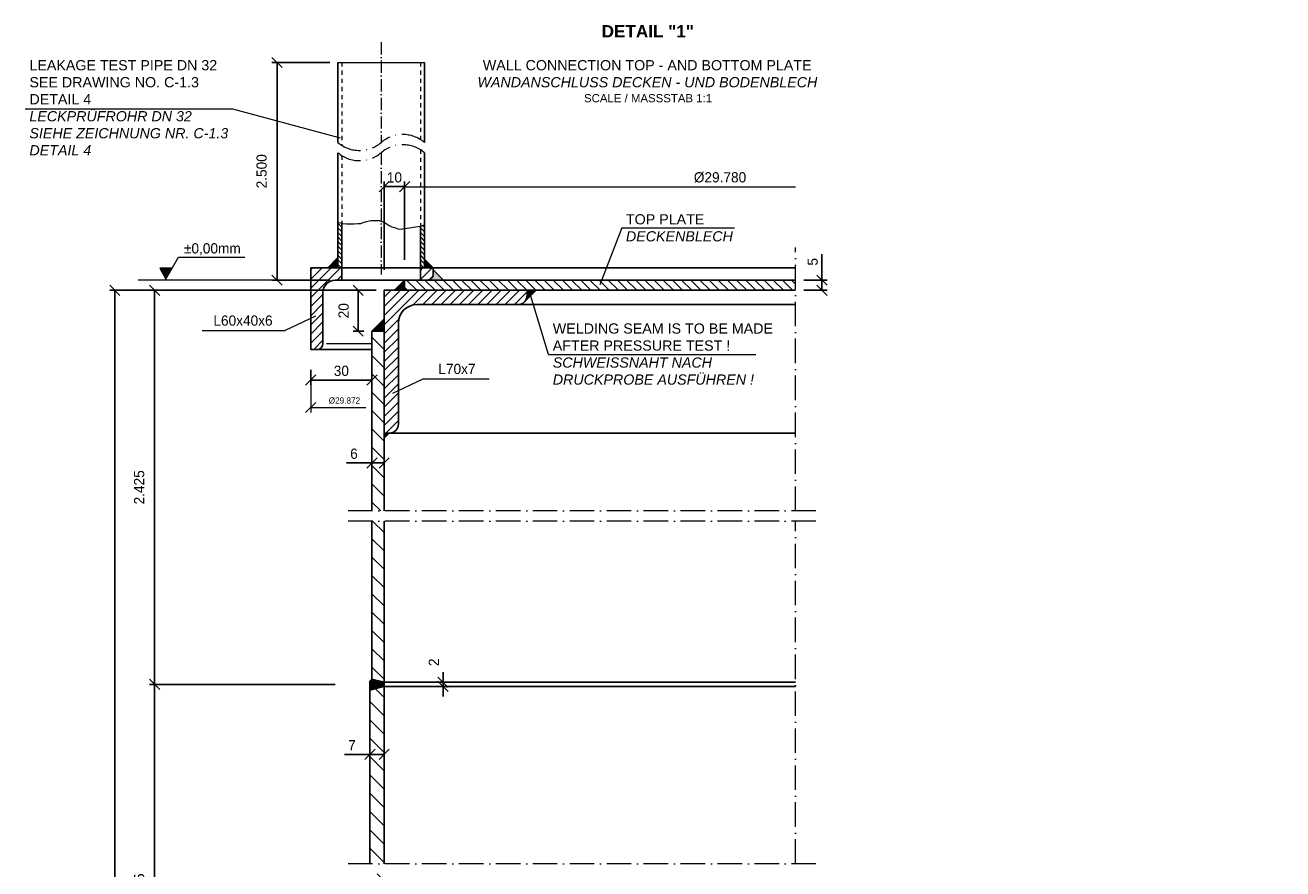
# Model space of a CAD drawing. Header units: millimetres. Extents: x -3395 to 5934498, y -177084 to 63013.
# Tile 4 of 256: x 76135 to 76751, y -174109 to -173696. Entities that reach past the tile are written whole.
import ezdxf

# ---------------------------------------------------------------- set-up
doc = ezdxf.new("R2010")
doc.units = ezdxf.units.MM
doc.linetypes.add('ACAD_ISO10W100', pattern=[18, 12, -3, 0, -3])
doc.linetypes.add('JIS_02_1.0', pattern=[2, 1, -1])
doc.layers.add('Bemaßung', color=7, linetype='Continuous', lineweight=9)
doc.layers.add('Beschriftung', color=7, linetype='Continuous', lineweight=9)
doc.styles.add('LBB3.5M1000', font='isocp.shx', dxfattribs={"height": 3.5})
doc.dimstyles.new('DIN', dxfattribs={"dimtxt": 2.5, "dimasz": 2.5, "dimexe": 1.25, "dimexo": 0.625, "dimtad": 1, "dimtih": 1, "dimdec": 4, "dimdsep": 46, "dimlunit": 6, "dimtxsty": 'Standard', "dimcen": 2.5, "dimadec": 0, "dimazin": 0, "dimtfac": 1, "dimtdec": 4, "dimtmove": 0, "dimatfit": 3, "dimfxl": 0, "dimtvp": 1, "dimtolj": 1, "dimtzin": 0, "dimarcsym": 0})

# ---------------------------------------------------------------- blocks, each defined once
blk = doc.blocks.new('_Oblique')
at = {"color": 0, "linetype": 'ByBlock', "lineweight": -2}
blk.add_line((-0.5, -0.5), (0.5, 0.5), dxfattribs=at)
blk = doc.blocks.new('*D422')
at = {"layer": 'Bemaßung', "color": 0, "lineweight": -2, "transparency": 16777216}
for p, q in [((76340.07, -174017.92), (76340.07, -174012.92)), ((76335.83, -174017.92), (76337.57, -174017.92)), ((76335.83, -174019.92), (76337.57, -174019.92)), ((76340.07, -174017.92), (76340.07, -174019.92)), ((76340.07, -174019.92), (76340.07, -174024.92))]:
    blk.add_line(p, q, dxfattribs=at)
at = {"layer": 'DEFPOINTS', "color": 0, "transparency": 16777216}
for p in [(76340.07, -174019.92), (76345.83, -174017.92), (76345.83, -174019.92)]:
    blk.add_point(p, dxfattribs=at)
at = {"layer": 'Bemaßung', "color": 0, "lineweight": -2, "transparency": 16777216, "xscale": 5, "yscale": 5, "zscale": 5}
for p, rotation in [((76340.07, -174017.92), 270), ((76340.07, -174019.92), 90)]:
    blk.add_blockref('_Oblique', p, dxfattribs=dict(at, rotation=rotation))
at = {"layer": 'Bemaßung', "color": 0, "transparency": 16777216, "insert": (76335.57, -174008.11), "char_height": 5, "attachment_point": 5, "rotation": 90}
blk.add_mtext('\\A1;2', dxfattribs=at)
blk = doc.blocks.new('*D424')
at = {"layer": 'Bemaßung', "color": 0, "lineweight": -2, "transparency": 16777216}
for p, q in [((76304.26, -174043.25), (76304.26, -174050.75)), ((76311.26, -174043.25), (76311.26, -174050.75)), ((76291.79, -174053.25), (76304.26, -174053.25)), ((76304.26, -174053.25), (76311.26, -174053.25))]:
    blk.add_line(p, q, dxfattribs=at)
at = {"layer": 'DEFPOINTS', "color": 0, "transparency": 16777216}
for p in [(76304.26, -174053.25), (76311.26, -174053.25), (76311.26, -174053.25)]:
    blk.add_point(p, dxfattribs=at)
at = {"layer": 'Bemaßung', "color": 0, "lineweight": -2, "transparency": 16777216, "xscale": 5, "yscale": 5, "zscale": 5, "rotation": 180}
blk.add_blockref('_Oblique', (76304.26, -174053.25), dxfattribs=at)
at = {"layer": 'Bemaßung', "color": 0, "lineweight": -2, "transparency": 16777216, "xscale": 5, "yscale": 5, "zscale": 5}
blk.add_blockref('_Oblique', (76311.26, -174053.25), dxfattribs=at)
at = {"layer": 'Bemaßung', "color": 0, "transparency": 16777216, "insert": (76295.45, -174048.75), "char_height": 5, "attachment_point": 5}
blk.add_mtext('\\A1;7', dxfattribs=at)
blk = doc.blocks.new('*D425')
at = {"layer": 'Bemaßung', "color": 0, "lineweight": -2, "transparency": 16777216}
for p, q in [((76305.26, -173900.44), (76305.26, -173907.94)), ((76311.26, -173900.44), (76311.26, -173907.94)), ((76292.79, -173910.44), (76305.26, -173910.44)), ((76305.26, -173910.44), (76311.26, -173910.44))]:
    blk.add_line(p, q, dxfattribs=at)
at = {"layer": 'DEFPOINTS', "color": 0, "transparency": 16777216}
for p in [(76305.26, -173910.44), (76311.26, -173910.44), (76311.26, -173910.44)]:
    blk.add_point(p, dxfattribs=at)
at = {"layer": 'Bemaßung', "color": 0, "lineweight": -2, "transparency": 16777216, "xscale": 5, "yscale": 5, "zscale": 5, "rotation": 180}
blk.add_blockref('_Oblique', (76305.26, -173910.44), dxfattribs=at)
at = {"layer": 'Bemaßung', "color": 0, "lineweight": -2, "transparency": 16777216, "xscale": 5, "yscale": 5, "zscale": 5}
blk.add_blockref('_Oblique', (76311.26, -173910.44), dxfattribs=at)
at = {"layer": 'Bemaßung', "color": 0, "transparency": 16777216, "insert": (76296.45, -173905.94), "char_height": 5, "attachment_point": 5}
blk.add_mtext('\\A1;6', dxfattribs=at)
blk = doc.blocks.new('*D426')
at = {"layer": 'Bemaßung', "color": 0, "lineweight": -2, "transparency": 16777216}
for p, q in [((76275.26, -173864.85), (76275.26, -173872.32)), ((76305.26, -173864.85), (76305.26, -173872.32)), ((76275.26, -173869.82), (76305.26, -173869.82))]:
    blk.add_line(p, q, dxfattribs=at)
at = {"layer": 'DEFPOINTS', "color": 0, "transparency": 16777216}
for p in [(76275.26, -173854.85), (76305.26, -173854.85), (76305.26, -173869.82)]:
    blk.add_point(p, dxfattribs=at)
at = {"layer": 'Bemaßung', "color": 0, "lineweight": -2, "transparency": 16777216, "xscale": 5, "yscale": 5, "zscale": 5, "rotation": 180}
blk.add_blockref('_Oblique', (76275.26, -173869.82), dxfattribs=at)
at = {"layer": 'Bemaßung', "color": 0, "lineweight": -2, "transparency": 16777216, "xscale": 5, "yscale": 5, "zscale": 5}
blk.add_blockref('_Oblique', (76305.26, -173869.82), dxfattribs=at)
at = {"layer": 'Bemaßung', "color": 0, "transparency": 16777216, "insert": (76290.26, -173865.32), "char_height": 5, "attachment_point": 5}
blk.add_mtext('\\A1;30', dxfattribs=at)
blk = doc.blocks.new('*D427')
at = {"layer": 'Bemaßung', "color": 0, "lineweight": -2, "transparency": 16777216}
for p, q in [((76284.56, -173714.22), (76256.28, -173714.22)), ((76258.78, -173714.22), (76258.78, -173820.85)), ((76284.56, -173820.85), (76256.28, -173820.85))]:
    blk.add_line(p, q, dxfattribs=at)
at = {"layer": 'DEFPOINTS', "color": 0, "transparency": 16777216}
for p in [(76288.56, -173714.22), (76258.78, -173820.85), (76288.56, -173820.85)]:
    blk.add_point(p, dxfattribs=at)
at = {"layer": 'Bemaßung', "color": 0, "lineweight": -2, "transparency": 16777216, "xscale": 5, "yscale": 5, "zscale": 5}
for p, rotation in [((76258.78, -173714.22), 90), ((76258.78, -173820.85), 270)]:
    blk.add_blockref('_Oblique', p, dxfattribs=dict(at, rotation=rotation))
at = {"layer": 'Bemaßung', "color": 0, "transparency": 16777216, "insert": (76251.21, -173767.53), "char_height": 5, "attachment_point": 5, "rotation": 90}
blk.add_mtext('\\A1;2.500', dxfattribs=at)
blk = doc.blocks.new('*D428')
at = {"layer": 'Bemaßung', "color": 0, "lineweight": -2, "transparency": 16777216}
for p, q in [((76311.26, -173815.85), (76311.26, -173772.56)), ((76311.26, -173775.06), (76321.26, -173775.06)), ((76321.26, -173810.85), (76321.26, -173772.56))]:
    blk.add_line(p, q, dxfattribs=at)
at = {"layer": 'DEFPOINTS', "color": 0, "transparency": 16777216}
for p in [(76321.26, -173775.06), (76311.26, -173825.85), (76321.26, -173820.85)]:
    blk.add_point(p, dxfattribs=at)
at = {"layer": 'Bemaßung', "color": 0, "lineweight": -2, "transparency": 16777216, "xscale": 5, "yscale": 5, "zscale": 5, "rotation": 180}
blk.add_blockref('_Oblique', (76311.26, -173775.06), dxfattribs=at)
at = {"layer": 'Bemaßung', "color": 0, "lineweight": -2, "transparency": 16777216, "xscale": 5, "yscale": 5, "zscale": 5}
blk.add_blockref('_Oblique', (76321.26, -173775.06), dxfattribs=at)
at = {"layer": 'Bemaßung', "color": 0, "transparency": 16777216, "insert": (76316.26, -173770.56), "char_height": 5, "attachment_point": 5}
blk.add_mtext('\\A1;10', dxfattribs=at)
blk = doc.blocks.new('*D430')
at = {"layer": 'Bemaßung', "color": 0, "lineweight": -2, "transparency": 16777216}
for p, q in [((76287.26, -174018.92), (76196.27, -174018.92)), ((76198.77, -174018.92), (76198.77, -174220.92)), ((76287.26, -174220.92), (76196.27, -174220.92))]:
    blk.add_line(p, q, dxfattribs=at)
at = {"layer": 'DEFPOINTS', "color": 0, "transparency": 16777216}
for p in [(76311.26, -174018.92), (76198.77, -174220.92), (76311.26, -174220.92)]:
    blk.add_point(p, dxfattribs=at)
at = {"layer": 'Bemaßung', "color": 0, "lineweight": -2, "transparency": 16777216, "xscale": 5, "yscale": 5, "zscale": 5}
for p, rotation in [((76198.77, -174018.92), 90), ((76198.77, -174220.92), 270)]:
    blk.add_blockref('_Oblique', p, dxfattribs=dict(at, rotation=rotation))
at = {"layer": 'Bemaßung', "color": 0, "transparency": 16777216, "insert": (76191.26, -174119.92), "char_height": 5, "attachment_point": 5, "rotation": 90}
blk.add_mtext('\\A1;2.425', dxfattribs=at)
blk = doc.blocks.new('*D431')
at = {"layer": 'Bemaßung', "color": 0, "lineweight": -2, "transparency": 16777216}
for p, q in [((76305.01, -173825.85), (76196.27, -173825.85)), ((76198.77, -173825.85), (76198.77, -174018.92)), ((76287.26, -174018.92), (76196.27, -174018.92))]:
    blk.add_line(p, q, dxfattribs=at)
at = {"layer": 'DEFPOINTS', "color": 0, "transparency": 16777216}
for p in [(76329.01, -173825.85), (76198.77, -174018.92), (76311.26, -174018.92)]:
    blk.add_point(p, dxfattribs=at)
at = {"layer": 'Bemaßung', "color": 0, "lineweight": -2, "transparency": 16777216, "xscale": 5, "yscale": 5, "zscale": 5}
for p, rotation in [((76198.77, -173825.85), 90), ((76198.77, -174018.92), 270)]:
    blk.add_blockref('_Oblique', p, dxfattribs=dict(at, rotation=rotation))
at = {"layer": 'Bemaßung', "color": 0, "transparency": 16777216, "insert": (76191.24, -173922.39), "char_height": 5, "attachment_point": 5, "rotation": 90}
blk.add_mtext('\\A1;2.425', dxfattribs=at)
blk = doc.blocks.new('*D432')
at = {"layer": 'Bemaßung', "color": 0, "lineweight": -2, "transparency": 16777216}
for p, q in [((76287.26, -173825.85), (76176.81, -173825.85)), ((76179.31, -173825.85), (76179.31, -174422.48)), ((76233.55, -174422.48), (76176.81, -174422.48))]:
    blk.add_line(p, q, dxfattribs=at)
at = {"layer": 'DEFPOINTS', "color": 0, "transparency": 16777216}
for p in [(76311.26, -173825.85), (76179.31, -174422.48), (76257.55, -174422.48)]:
    blk.add_point(p, dxfattribs=at)
at = {"layer": 'Bemaßung', "color": 0, "lineweight": -2, "transparency": 16777216, "xscale": 5, "yscale": 5, "zscale": 5}
for p, rotation in [((76179.31, -173825.85), 90), ((76179.31, -174422.48), 270)]:
    blk.add_blockref('_Oblique', p, dxfattribs=dict(at, rotation=rotation))
at = {"layer": 'Bemaßung', "color": 0, "transparency": 16777216, "insert": (76171.84, -174124.39), "char_height": 5, "attachment_point": 5, "rotation": 90}
blk.add_mtext('\\A1;7.320', dxfattribs=at)
blk = doc.blocks.new('*D433')
at = {"layer": 'Bemaßung', "color": 0, "lineweight": -2, "transparency": 16777216}
for p, q in [((76307.26, -173825.85), (76295.99, -173825.85)), ((76298.49, -173845.85), (76298.49, -173825.85)), ((76301.26, -173845.85), (76295.99, -173845.85))]:
    blk.add_line(p, q, dxfattribs=at)
at = {"layer": 'DEFPOINTS', "color": 0, "transparency": 16777216}
for p in [(76298.49, -173825.85), (76311.26, -173825.85), (76305.26, -173845.85)]:
    blk.add_point(p, dxfattribs=at)
at = {"layer": 'Bemaßung', "color": 0, "lineweight": -2, "transparency": 16777216, "xscale": 5, "yscale": 5, "zscale": 5}
for p, rotation in [((76298.49, -173825.85), 90), ((76298.49, -173845.85), 270)]:
    blk.add_blockref('_Oblique', p, dxfattribs=dict(at, rotation=rotation))
at = {"layer": 'Bemaßung', "color": 0, "transparency": 16777216, "insert": (76291.38, -173835.85), "char_height": 5, "attachment_point": 5, "rotation": 90}
blk.add_mtext('\\A1;20', dxfattribs=at)
blk = doc.blocks.new('*D434')
at = {"layer": 'Bemaßung', "color": 0, "lineweight": -2, "transparency": 16777216}
for p, q in [((76525.65, -173808.21), (76525.65, -173820.85)), ((76516.73, -173820.85), (76528.15, -173820.85)), ((76516.73, -173825.85), (76528.15, -173825.85)), ((76525.65, -173820.85), (76525.65, -173825.85))]:
    blk.add_line(p, q, dxfattribs=at)
at = {"layer": 'DEFPOINTS', "color": 0, "transparency": 16777216}
for p in [(76512.73, -173820.85), (76512.73, -173825.85), (76525.65, -173825.85)]:
    blk.add_point(p, dxfattribs=at)
at = {"layer": 'Bemaßung', "color": 0, "lineweight": -2, "transparency": 16777216, "xscale": 5, "yscale": 5, "zscale": 5}
for p, rotation in [((76525.65, -173820.85), 90), ((76525.65, -173825.85), 270)]:
    blk.add_blockref('_Oblique', p, dxfattribs=dict(at, rotation=rotation))
at = {"layer": 'Bemaßung', "color": 0, "transparency": 16777216, "insert": (76521.15, -173811.88), "char_height": 5, "attachment_point": 5, "rotation": 90}
blk.add_mtext('\\A1;5', dxfattribs=at)

msp = doc.modelspace()

# ---------------------------------------------------------------- hatches: boundary and pattern name
at = {"lineweight": 5}
h = msp.add_hatch(dxfattribs=at)
h.set_pattern_fill('ANSI31', color=0, scale=0.5, angle=90)
h.set_pattern_definition([(135, (0, 7.7058), (-1.122532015, -1.122532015), [])])
h.paths.add_polyline_path([(76328.96137, -173762.58787), (76329.15378, -173762.52375), (76328.96137, -173762.55981)])
h.paths.add_polyline_path([(76290.56137, -173793.03398), (76290.01078, -173792.81379), (76288.56137, -173792.57226), (76288.56137, -173814.84826), (76290.56137, -173814.84826)])
h.paths.add_polyline_path([(76329.15378, -173794.34821), (76328.96137, -173794.38427), (76328.96137, -173814.84826), (76330.96122, -173814.84826), (76330.96122, -173802.84228), (76330.96122, -173793.74594), (76330.53522, -173793.88788)])
h = msp.add_hatch(color=256)
h.dxf.hatch_style = 1
h.paths.add_polyline_path([(76283.56122, -173814.84826), (76288.56122, -173814.84826), (76288.56122, -173809.84826)])
h = msp.add_hatch(color=256)
h.dxf.hatch_style = 1
h.paths.add_polyline_path([(76335.26137, -173814.84826), (76330.96122, -173814.84826), (76330.96122, -173810.54811)])
h = msp.add_hatch(dxfattribs=at)
h.set_pattern_fill('ANSI31', color=0)
h.paths.add_polyline_path([(76290.56137, -173814.84826), (76275.26137, -173814.84826), (76275.26137, -173854.84826), (76278.26137, -173854.84826, 0.414213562), (76281.26137, -173851.84826), (76281.26137, -173826.84826, -0.414213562), (76287.26137, -173820.84826), (76290.56137, -173820.84826)])
h.paths.add_polyline_path([(76335.26137, -173817.84826), (76335.26137, -173814.84826), (76328.96137, -173814.84826), (76328.96137, -173820.84826), (76332.26137, -173820.84826, 0.414213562)])
h = msp.add_hatch(color=0)
h.dxf.hatch_style = 1
h.paths.add_polyline_path([(76335.26137, -173815.84826), (76335.26137, -173817.84826, -0.414213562), (76332.26137, -173820.84826), (76340.26137, -173820.84826)])
h = msp.add_hatch(dxfattribs=at)
h.set_pattern_fill('ANSI31', color=0)
h.paths.add_polyline_path([(76381.26137, -173828.34826), (76381.26137, -173825.84826), (76311.26137, -173825.84826), (76311.26137, -173895.84826), (76313.76137, -173895.84826, 0.414213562), (76318.26137, -173891.34826), (76318.26137, -173841.84826, -0.414213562), (76327.26137, -173832.84826), (76376.76137, -173832.84826, 0.414213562)])
h = msp.add_hatch(color=0)
h.dxf.hatch_style = 1
h.paths.add_polyline_path([(76321.26137, -173820.84826), (76316.26137, -173825.84826), (76321.26137, -173825.84826)])
h = msp.add_hatch(dxfattribs=at)
h.set_pattern_fill('ANSI31', color=0, angle=90)
h.paths.add_polyline_path([(76512.73407, -173820.84826), (76321.26137, -173820.84826), (76321.26137, -173825.84826), (76381.26137, -173825.84826), (76512.73407, -173825.84826)])
h = msp.add_hatch(color=0)
h.dxf.hatch_style = 1
h.paths.add_polyline_path([(76305.26137, -173845.84826), (76311.26137, -173845.84826), (76311.26137, -173839.84826)])
h = msp.add_hatch(dxfattribs=at)
h.set_pattern_fill('ANSI31', color=0, scale=2, angle=90)
h.paths.add_polyline_path([(76311.26137, -174221.9218), (76302.26137, -174224.33334), (76302.26137, -174278.26566), (76311.26137, -174278.26566)])
h.paths.add_polyline_path([(76311.26137, -174111.8358), (76304.26137, -174111.8358), (76304.26137, -174218.04615), (76311.26137, -174219.9218)])
h.paths.add_polyline_path([(76311.26137, -174019.9218), (76304.26137, -174021.79744), (76304.26137, -174106.8358), (76311.26137, -174106.8358)])
h.paths.add_polyline_path([(76311.26137, -173938.92971), (76305.26137, -173938.92971), (76305.26137, -174016.3141), (76311.26137, -174017.9218)])
h.paths.add_polyline_path([(76311.26137, -173845.84826), (76305.26137, -173845.84826), (76305.26137, -173933.92971), (76311.26137, -173933.92971)])
h = msp.add_hatch(color=0)
h.dxf.hatch_style = 1
h.paths.add_polyline_path([(76313.76137, -173895.84826), (76311.26137, -173895.84826), (76311.26137, -173898.34826)])
h = msp.add_hatch(color=0)
h.dxf.hatch_style = 1
h.paths.add_polyline_path([(76304.26137, -174017.3141), (76305.26137, -174016.3141), (76311.26137, -174017.9218), (76311.26137, -174019.9218), (76304.26137, -174021.79744)])
at = {"layer": 'Bemaßung'}
h = msp.add_hatch(color=256, dxfattribs=at)
h.dxf.hatch_style = 1
h.paths.add_polyline_path([(76204.34963, -173820.3376), (76207.4086, -173815.0393), (76201.29066, -173815.0393)])
at = {"layer": 'Beschriftung'}
h = msp.add_hatch(color=0, dxfattribs=at)
h.dxf.hatch_style = 1
h.paths.add_polyline_path([(76385.62533, -173825.84826), (76381.26137, -173825.84826), (76381.26137, -173828.34826, -0.198912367), (76379.94335, -173831.53024)])

# ---------------------------------------------------------------- linework, layer by layer
at = {"linetype": 'ACAD_ISO10W100', "lineweight": 18, "ltscale": 0.5}
for p, q in [((76309.76137, -173704.22082), (76309.76137, -173753.41482)), ((76309.76137, -173758.41482), (76309.76137, -173818.14243))]:
    msp.add_line(p, q, dxfattribs=at)
for p, q in [((76288.56137, -173714.22082), (76288.56137, -173753.41482)), ((76330.96137, -173714.22082), (76330.96137, -173753.41482)), ((76288.56139, -173758.41484), (76288.56122, -173814.84826)), ((76330.96137, -173758.41482), (76330.96137, -173814.84826)), ((76290.56137, -173793.03398), (76290.56137, -173814.84826)), ((76328.96137, -173794.38427), (76328.96137, -173814.84826)), ((76290.56137, -173820.84826), (76290.56137, -173814.84826)), ((76328.96137, -173820.84826), (76328.96137, -173814.84826)), ((76335.26137, -173814.84826), (76512.73407, -173814.84826)), ((76335.26137, -173815.84826), (76340.26137, -173820.84826)), ((76512.73407, -173825.84826), (76311.26137, -173825.84826)), ((76311.26137, -173825.84826), (76311.26137, -173933.92971)), ((76321.26137, -173820.84826), (76316.26137, -173825.84826)), ((76321.26137, -173825.84826), (76321.26137, -173820.84826)), ((76321.26137, -173820.84826), (76512.73407, -173820.84826)), ((76379.94335, -173831.53024), (76385.62533, -173825.84826)), ((76376.76137, -173832.84826), (76512.73407, -173832.84826)), ((76305.26137, -173845.84826), (76311.26137, -173839.84826)), ((76305.26137, -173845.84826), (76311.26137, -173845.84826)), ((76305.26137, -173933.92971), (76305.26137, -173845.84826)), ((76275.26137, -173854.84826), (76305.26137, -173854.84826)), ((76512.73407, -173895.84826), (76311.26137, -173895.84826)), ((76313.76137, -173895.84826), (76311.26137, -173898.34826)), ((76305.26137, -174016.3141), (76305.26137, -173938.92971)), ((76311.26137, -173938.92971), (76311.26137, -174106.8358)), ((76304.26137, -174021.79744), (76304.26137, -174106.8358)), ((76311.26137, -174017.9218), (76512.73407, -174017.9218)), ((76311.26137, -174019.9218), (76512.73407, -174019.9218))]:
    msp.add_line(p, q)
at = {"linetype": 'JIS_02_1.0', "lineweight": 18, "ltscale": 2}
for p, q in [((76290.56137, -173714.22082), (76290.56137, -173754.87224)), ((76328.96137, -173714.22082), (76328.96137, -173751.9574)), ((76328.96137, -173756.9574), (76328.96137, -173794.38427)), ((76290.56137, -173759.87224), (76290.56137, -173793.03398))]:
    msp.add_line(p, q, dxfattribs=at)
at = {"linetype": 'ACAD_ISO10W100', "lineweight": 18}
for p, q in [((76512.73407, -173933.92971), (76512.73407, -173804.84826)), ((76522.73407, -173933.92971), (76292.26137, -173933.92971)), ((76522.73407, -173938.92971), (76292.26137, -173938.92971)), ((76522.73407, -173938.92971), (76292.26137, -173938.92971)), ((76512.73407, -174106.8358), (76512.73407, -173938.92971)), ((76522.73407, -174106.8358), (76292.26137, -174106.8358))]:
    msp.add_line(p, q, dxfattribs=at)
at = {"lineweight": 5}
msp.add_line((76283.02213, -173851.84826), (76305.26137, -173851.84826), dxfattribs=at)
msp.add_lwpolyline([(76288.56137, -173792.57226), (76290.01078, -173792.81379), (76290.77815, -173793.12067), (76292.77382, -173793.27411), (76296.61135, -173793.27411), (76298.2999, -173793.12067), (76299.83482, -173793.12067), (76300.90931, -173792.66035), (76302.59786, -173792.19992), (76303.97946, -173791.7396), (76304.74684, -173791.58615), (76305.97496, -173791.58615), (76307.20293, -173791.58615), (76308.89148, -173791.58615), (76311.65452, -173792.81379), (76312.26858, -173793.12067), (76313.65002, -173794.04132), (76315.03162, -173794.80853), (76316.25959, -173795.11552), (76317.94814, -173795.72928), (76319.17611, -173795.88272), (76323.6277, -173795.26896), (76325.46973, -173794.96197), (76326.69769, -173794.80853), (76329.15378, -173794.34821), (76330.53522, -173793.88788), (76330.96137, -173793.74589)], dxfattribs=at)
for points in [[(76283.56122, -173814.84826), (76288.56122, -173814.84826), (76288.56122, -173809.84826)], [(76335.26137, -173814.84826), (76330.96122, -173814.84826), (76330.96122, -173810.54811)], [(76304.26137, -174017.3141), (76305.26137, -174016.3141), (76311.26137, -174017.9218), (76311.26137, -174019.9218), (76304.26137, -174021.79744)]]:
    msp.add_lwpolyline(points, close=True)
msp.add_lwpolyline([(76275.26137, -173854.84826), (76275.26137, -173814.84826), (76335.26137, -173814.84826), (76335.26137, -173817.84826, -0.414213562), (76332.26137, -173820.84826), (76287.26137, -173820.84826, 0.414213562), (76281.26137, -173826.84826), (76281.26137, -173851.84826, -0.414213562), (76278.26137, -173854.84826), (76275.26137, -173854.84826)], format="xyb")
msp.add_lwpolyline([(76311.26137, -173895.84826), (76311.26137, -173825.84826), (76381.26137, -173825.84826), (76381.26137, -173828.34826, -0.414213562), (76376.76137, -173832.84826), (76327.26137, -173832.84826, 0.414213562), (76318.26137, -173841.84826), (76318.26137, -173891.34826, -0.414213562), (76313.76137, -173895.84826)], format="xyb", close=True)
at = {"linetype": 'ACAD_ISO10W100', "lineweight": 18}
for centre, start, end in [((76320.36137, -173765.86009), 49.57798829, 130.42201171), ((76299.16137, -173740.96956), 229.57798829, 310.42201171), ((76320.36137, -173770.86009), 49.57798829, 130.42201171), ((76299.16137, -173745.96956), 229.57798829, 310.42201171)]:
    msp.add_arc(centre, 16.34762, start, end, dxfattribs=at)
at = {"layer": 'Bemaßung'}
for p, q in [((76288.56137, -173714.22082), (76330.96137, -173714.22082)), ((76321.26137, -173775.06478), (76512.73407, -173775.06478)), ((76321.26137, -173810.84826), (76321.26137, -173799.05983)), ((76207.4086, -173815.0393), (76210.57092, -173809.56202)), ((76210.57092, -173809.56202), (76242.96451, -173809.56202)), ((76256.28475, -173820.84826), (76190.72856, -173820.84826)), ((76277.52595, -173838.56325), (76262.69108, -173845.57445)), ((76222.09589, -173845.57445), (76262.69108, -173845.57445)), ((76275.26137, -173864.84826), (76275.26137, -173885.79073)), ((76315.49885, -173876.27142), (76330.33373, -173869.26021)), ((76330.33373, -173869.26021), (76362.72732, -173869.26021)), ((76275.26137, -173883.29073), (76302.33398, -173883.29073))]:
    msp.add_line(p, q, dxfattribs=at)
msp.add_lwpolyline([(76204.34963, -173820.3376), (76207.4086, -173815.0393), (76201.29066, -173815.0393)], close=True, dxfattribs=at)
at = {"layer": 'Beschriftung'}
for p, q in [((76135.37803, -173736.98155), (76236.91063, -173736.98155)), ((76236.91063, -173736.98155), (76289.63133, -173751.13865)), ((76427.57186, -173795.28346), (76416.83637, -173823.20935)), ((76427.57186, -173795.28346), (76482.89922, -173795.28346)), ((76391.73317, -173857.24391), (76382.51137, -173827.09826)), ((76391.73317, -173857.24391), (76493.26577, -173857.24391))]:
    msp.add_line(p, q, dxfattribs=at)

# ---------------------------------------------------------------- block references
at = {"layer": 'Bemaßung', "xscale": 5, "yscale": 5, "zscale": 5, "rotation": 180}
for p in [(76321.26137, -173775.06478), (76275.26137, -173883.29073)]:
    msp.add_blockref('_Oblique', p, dxfattribs=at)

# ---------------------------------------------------------------- texts
at = {"layer": 'Bemaßung', "attachment_point": 5}
for s, insert, char_height in [('\\A1;%%c29.780', (76475.74908, -173770.56478), 5), ('\\A1;%%P0,00mm', (76227.06754, -173805.74896), 5), ('\\A1;L60x40x6', (76242.08568, -173840.71073), 5), ('\\A1;L70x7', (76346.88023, -173864.39649), 5), ('\\A1;%%C29.872', (76291.77151, -173879.89391), 3)]:
    msp.add_mtext(s, dxfattribs=dict(at, insert=insert, char_height=char_height))
at = {"layer": 'Beschriftung', "attachment_point": 1, "style": 'LBB3.5M1000'}
for s, insert, char_height, width in [('\\pi61.346;{\\fArial|b1|i0|c0|p34;DETAIL "1"}', (76356.41792, -173695.91513), 6, 166.8726662), ('{\\fArial|b0|i0|c0|p34;LEAKAGE TEST PIPE DN 32\\PSEE DRAWING NO. C-1.3\\PDETAIL 4\\P\\fArial|b0|i1|c0|p34;LECKPRÜFROHR DN 32\\PSIEHE ZEICHNUNG NR. C-1.3\\PDETAIL 4}', (76137.46304, -173713.04047), 5, 101.5205571), ('\\pi3.1379;{\\fArial|b0|i0|c0|p34;WALL CONNECTION TOP - AND BOTTOM PLATE\\P\\pi0.51171;\\fArial|b0|i1|c0|p34;WANDANSCHLUSS DECKEN - UND BODENBLECH\\P\\pi52.708;\\fArial|b0|i0|c0|p34;\\H0.8x;SCALE / MASSSTAB 1:1}', (76356.41792, -173713.04047), 5, 166.8726662), ('{\\fArial|b0|i0|c0|p34;TOP PLATE\\P\\fArial|b0|i1|c0|p34;DECKENBLECH}', (76429.65686, -173788.54592), 5, 53.4081949), ('{\\fArial|b0|i0|c0|p34;WELDING SEAM IS TO BE MADE\\PAFTER PRESSURE TEST !\\P\\fArial|b0|i1|c0|p34;SCHWEISSNAHT NACH\\PDRUCKPROBE AUSFÜHREN !}', (76393.81817, -173842.06947), 5, 109.7028794)]:
    msp.add_mtext(s, dxfattribs=dict(at, insert=insert, char_height=char_height, width=width))

# ---------------------------------------------------------------- dimensions: what is measured, and where the dimension line sits
at = {"layer": 'Bemaßung'}
for base, p1, p2, text, override, picture, middle in [((76258.78475, -173820.84826), (76288.56137, -173714.22082), (76288.56137, -173820.84826), '2.500', {"dimscale": 2, "dimexo": 2, "dimgap": 1, "dimdec": 2, "dimblk1": 'Oblique', "dimblk2": 'Oblique', "dimsah": 1, "dimtdec": 2, "dimtmove": 2}, '*D427', (76251.21031, -173767.53454)), ((76179.30687, -174422.4825), (76311.26137, -173825.84826), (76257.5451, -174422.4825), '7.320', {"dimscale": 2, "dimexo": 12, "dimgap": 1, "dimdec": 2, "dimblk1": 'Oblique', "dimblk2": 'Oblique', "dimsah": 1, "dimtdec": 2, "dimtmove": 2}, '*D432', (76171.84147, -174124.38503)), ((76198.77324, -174018.9218), (76329.00755, -173825.84826), (76311.26137, -174018.9218), '2.425', {"dimscale": 2, "dimexo": 12, "dimgap": 1, "dimdec": 2, "dimblk1": 'Oblique', "dimblk2": 'Oblique', "dimsah": 1, "dimtdec": 2, "dimtmove": 2}, '*D431', (76191.24228, -173922.38503)), ((76198.77324, -174220.9218), (76311.26137, -174018.9218), (76311.26137, -174220.9218), '2.425', {"dimscale": 2, "dimexo": 12, "dimgap": 1, "dimdec": 2, "dimblk1": 'Oblique', "dimblk2": 'Oblique', "dimsah": 1, "dimtdec": 2, "dimtmove": 2}, '*D430', (76191.25867, -174119.9218))]:
    dim = msp.add_linear_dim(base=base, p1=p1, p2=p2, angle=90, text=text, dimstyle='DIN', override=override, dxfattribs=at)
    dim.commit()
    dim.dimension.update_dxf_attribs({"geometry": picture, "text_midpoint": middle, "dimtype": 160})
for base, p1, p2, picture, middle in [((76321.26137, -173775.06478), (76311.26137, -173825.84826), (76321.26137, -173820.84826), '*D428', (76316.26137, -173770.56478)), ((76305.26137, -173869.81712), (76275.26137, -173854.84826), (76305.26137, -173854.84826), '*D426', (76290.26137, -173865.31712))]:
    dim = msp.add_linear_dim(base=base, p1=p1, p2=p2, dimstyle='DIN', override={"dimscale": 2, "dimexo": 5, "dimgap": 1, "dimdec": 2, "dimblk1": 'Oblique', "dimblk2": 'Oblique', "dimsah": 1, "dimtdec": 2, "dimtmove": 2}, dxfattribs=at)
    dim.commit()
    dim.dimension.update_dxf_attribs({"geometry": picture, "text_midpoint": middle})
for base, p1, p2, override, picture, middle in [((76525.64529, -173825.84826), (76512.73407, -173820.84826), (76512.73407, -173825.84826), {"dimscale": 2, "dimexo": 2, "dimgap": 1, "dimdec": 2, "dimblk1": 'Oblique', "dimblk2": 'Oblique', "dimsah": 1, "dimtdec": 2, "dimtmove": 1}, '*D434', (76525.95498, -173811.87911)), ((76298.49337, -173825.84826), (76305.26137, -173845.84826), (76311.26137, -173825.84826), {"dimscale": 2, "dimexo": 2, "dimgap": 1, "dimdec": 2, "dimblk1": 'Oblique', "dimblk2": 'Oblique', "dimsah": 1, "dimtdec": 2, "dimtmove": 2}, '*D433', (76291.37638, -173835.84826)), ((76340.07036, -174019.9218), (76345.82853, -174017.9218), (76345.82853, -174019.9218), {"dimscale": 2, "dimexo": 5, "dimgap": 1, "dimdec": 2, "dimblk1": 'Oblique', "dimblk2": 'Oblique', "dimsah": 1, "dimtdec": 2, "dimtmove": 1}, '*D422', (76340.07036, -174008.11468))]:
    dim = msp.add_linear_dim(base=base, p1=p1, p2=p2, angle=90, dimstyle='DIN', override=override, dxfattribs=at)
    dim.commit()
    dim.dimension.update_dxf_attribs({"geometry": picture, "text_midpoint": middle, "dimtype": 160})
for base, p1, p2, picture, middle in [((76311.26137, -173910.44392), (76305.26137, -173910.44392), (76311.26137, -173910.44392), '*D425', (76296.45187, -173907.64004)), ((76311.26137, -174053.25318), (76304.26137, -174053.25318), (76311.26137, -174053.25318), '*D424', (76295.45187, -174050.44931))]:
    dim = msp.add_linear_dim(base=base, p1=p1, p2=p2, dimstyle='DIN', override={"dimscale": 2, "dimexo": 5, "dimgap": 1, "dimdec": 2, "dimblk1": 'Oblique', "dimblk2": 'Oblique', "dimsah": 1, "dimtdec": 2, "dimtmove": 1}, dxfattribs=at)
    dim.commit()
    dim.dimension.update_dxf_attribs({"geometry": picture, "text_midpoint": middle, "dimtype": 160})

doc.saveas('drawing.dxf')
